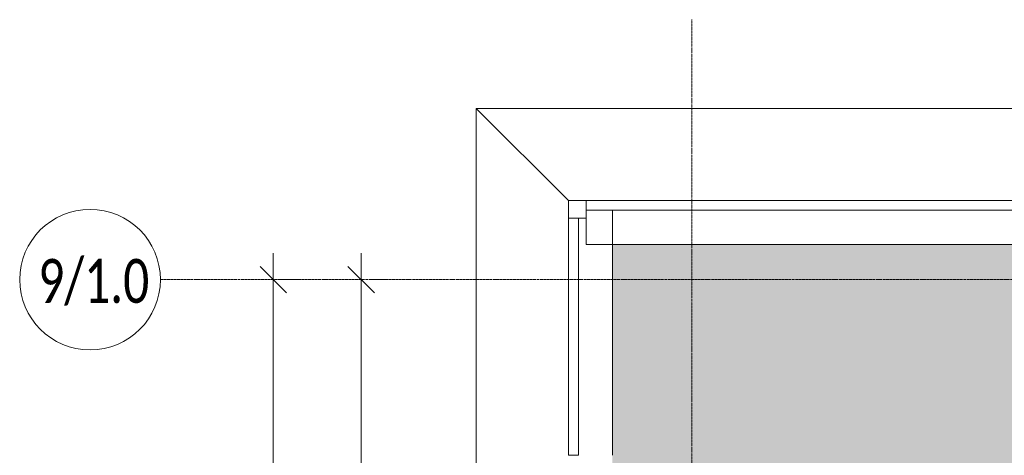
# Model space of a CAD drawing. Header units: millimetres. Extents: x -547442 to 178656, y -69521 to 11064.
# Tile 148 of 256: x -196124 to -190526, y -11527 to -9047. Entities that reach past the tile are written whole.
import ezdxf

# ---------------------------------------------------------------- set-up
doc = ezdxf.new("R2010")
doc.units = ezdxf.units.MM
doc.linetypes.add('-D1d1-15x02', pattern=[19, 15, -2, 0, -2])
doc.layers.get('Defpoints').update_dxf_attribs({"color": 31})
for name, color, linetype, lineweight in [('_0', 7, 'Continuous', 13), ('A-ANNO-DIMS', 8, 'Continuous', 5), ('A-GLAZ-CURT', 8, 'Continuous', 5), ('A-GLAZ-CWMG', 8, 'Continuous', 5), ('I-WALL', 7, 'Continuous', 5), ('S-GRID', 7, 'Continuous', 5), ('S-GRID-IDEN', 7, 'Continuous', 5), ('Ограждение', 7, 'Continuous', 5), ('Поручни', 7, 'Continuous', 5)]:
    doc.layers.add(name, color=color, linetype=linetype, lineweight=lineweight)
doc.styles.add('Calibri Light', font='calibril.ttf', dxfattribs={"width": 0.8, "height": 250})
doc.styles.add('Calibri Light_2', font='calibril.ttf', dxfattribs={"width": 0.75, "height": 250})
doc.dimstyles.new('2_5', dxfattribs={"dimscale": 304.8, "dimtxt": 294.337106, "dimasz": 0.492126, "dimexe": 0.492126, "dimexo": 0.492126, "dimgap": 0, "dimtad": 1, "dimdec": 0, "dimrnd": 5, "dimdsep": 46, "dimtxsty": 'Calibri Light', "dimblk1": 'OBLIQUE', "dimblk2": 'OBLIQUE', "dimsah": 1, "dimcen": 0.09, "dimdle": 0.492126, "dimazin": 0, "dimtfac": 1, "dimtdec": 4, "dimtix": 1, "dimtmove": 0, "dimatfit": 3, "dimfxl": 1, "dimtvp": 1, "dimtolj": 1, "dimtzin": 0, "dimlwd": 5, "dimlwe": 5, "dimarcsym": 2})

# ---------------------------------------------------------------- blocks, each defined once
blk = doc.blocks.new('System Panel - A_PAN_Glass-3038086-50_AS_M_L04')
at = {"layer": 'A-GLAZ-CURT'}
for p, q in [((675, 55), (-675, 55)), ((-675, 55), (-675, 0)), ((-675, 0), (675, 0)), ((675, 0), (675, 55))]:
    blk.add_line(p, q, dxfattribs=at)
blk = doc.blocks.new('Rectangular Mullion - R_StandardFrame_50Wx250H-3574686-50_AS_M_L04')
at = {"layer": 'A-GLAZ-CWMG'}
blk.add_line((-500, 28250), (-500, 29645), dxfattribs=at)
blk = doc.blocks.new('Quad Corner Mullion - Q_0_100_-50-3004896-50_AS_M_L04')
at = {"layer": 'A-GLAZ-CWMG', "lineweight": 9}
for p, q in [((0, 0), (-100, 0)), ((-100, 0), (-100, -100)), ((0, -100), (0, 0)), ((-100, -100), (0, -100))]:
    blk.add_line(p, q, dxfattribs=at)
blk = doc.blocks.new('System Panel - A_PAN_Glass-3574690-50_AS_M_L04')
at = {"layer": 'A-GLAZ-CURT'}
for p, q in [((1350, 55), (-1350, 55)), ((-1350, 55), (-1350, 0)), ((-1350, 0), (1350, 0)), ((1350, 0), (1350, 55))]:
    blk.add_line(p, q, dxfattribs=at)
blk = doc.blocks.new('Rectangular Mullion - R_StandardFrame_50Wx250H-3574689-50_AS_M_L04')
at = {"layer": 'A-GLAZ-CWMG'}
for q in [(-650, 29600), (2050, 29450)]:
    blk.add_line((-650, 29450), q, dxfattribs=at)
blk = doc.blocks.new('Ограждение - Ограждение-4620478-50_AS_M_L04')
at = {"layer": 'Поручни'}
for p, q in [((16400, 30175), (-1225, 30175)), ((-1225, 30175), (-700, 29650)), ((-1225, 30175), (-1225, 18050))]:
    blk.add_line(p, q, dxfattribs=at)
blk = doc.blocks.new('RST_AR_KMN_R22_B3_FCD_rvt-1-50_AS_M_L04')
at = {"layer": 'A-GLAZ-CURT', "lineweight": 5}
for name, p, rotation in [('System Panel - A_PAN_Glass-3574690-50_AS_M_L04', (700, 29700), 180), ('System Panel - A_PAN_Glass-3038086-50_AS_M_L04', (-750, 28925), 270.0000000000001)]:
    blk.add_blockref(name, p, dxfattribs=dict(at, rotation=rotation))
at = {"layer": 'A-GLAZ-CWMG', "lineweight": 5, "rotation": 90.00000000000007}
blk.add_blockref('Quad Corner Mullion - Q_0_100_-50-3004896-50_AS_M_L04', (-750, 29700), dxfattribs=at)
at = {"layer": 'A-GLAZ-CWMG', "lineweight": 5}
for name in ['Rectangular Mullion - R_StandardFrame_50Wx250H-3574686-50_AS_M_L04', 'Rectangular Mullion - R_StandardFrame_50Wx250H-3574689-50_AS_M_L04']:
    blk.add_blockref(name, (0, 0), dxfattribs=at)
at = {"layer": 'Ограждение', "lineweight": 5}
blk.add_blockref('Ограждение - Ограждение-4620478-50_AS_M_L04', (-50, 50), dxfattribs=at)
blk = doc.blocks.new('Ось сетки - 8D-802830-50_AS_M_L04')
at = {"layer": 'S-GRID-IDEN'}
blk.add_circle((0, 0), 4, dxfattribs=at)
blk = doc.blocks.new('_Oblique')
at = {"color": 0, "linetype": 'ByBlock', "lineweight": -2}
blk.add_line((-0.5, -0.5), (0.5, 0.5), dxfattribs=at)
blk = doc.blocks.new('*D12006')
at = {"layer": 'A-ANNO-DIMS', "color": 0, "lineweight": 5, "transparency": 16777216}
for p, q in [((-194182.7, -19076.5), (-194182.7, -10376.5)), ((-194138.8, -10526.5), (-194032.7, -10526.5)), ((-194138.8, -18926.5), (-194032.7, -18926.5))]:
    blk.add_line(p, q, dxfattribs=at)
at = {"layer": 'Defpoints', "color": 0, "transparency": 16777216}
for p in [(-194288.8, -10526.5), (-194182.7, -10526.5), (-194288.8, -18926.5)]:
    blk.add_point(p, dxfattribs=at)
at = {"layer": 'A-ANNO-DIMS', "color": 0, "lineweight": 5, "transparency": 16777216, "xscale": 150, "yscale": 150, "zscale": 150}
for p, rotation in [((-194182.7, -10526.5), 90), ((-194182.7, -18926.5), 270)]:
    blk.add_blockref('_Oblique', p, dxfattribs=dict(at, rotation=rotation))
at = {"layer": 'A-ANNO-DIMS', "color": 0, "transparency": 16777216, "insert": (-194310.4, -14726.5), "char_height": 250, "width": 799.053, "attachment_point": 5, "rotation": 90, "style": 'Calibri Light'}
blk.add_mtext('\\A1;8400', dxfattribs=at)
blk = doc.blocks.new('*D12007')
at = {"layer": 'A-ANNO-DIMS', "color": 0, "lineweight": 5, "transparency": 16777216}
for p, q in [((-194682.7, -39876.5), (-194682.7, -10376.5)), ((-194638.8, -10526.5), (-194532.7, -10526.5)), ((-194638.8, -39726.5), (-194532.7, -39726.5))]:
    blk.add_line(p, q, dxfattribs=at)
at = {"layer": 'Defpoints', "color": 0, "transparency": 16777216}
for p in [(-194788.8, -10526.5), (-194682.7, -10526.5), (-194788.8, -39726.5)]:
    blk.add_point(p, dxfattribs=at)
at = {"layer": 'A-ANNO-DIMS', "color": 0, "lineweight": 5, "transparency": 16777216, "xscale": 150, "yscale": 150, "zscale": 150}
for p, rotation in [((-194682.7, -10526.5), 90), ((-194682.7, -39726.5), 270)]:
    blk.add_blockref('_Oblique', p, dxfattribs=dict(at, rotation=rotation))
at = {"layer": 'A-ANNO-DIMS', "color": 0, "transparency": 16777216, "insert": (-194810.4, -25126.5), "char_height": 250, "width": 978.55, "attachment_point": 5, "rotation": 90, "style": 'Calibri Light'}
blk.add_mtext('\\A1;29200', dxfattribs=at)

msp = doc.modelspace()

# ---------------------------------------------------------------- hatches: boundary and pattern name
at = {"layer": '_0', "transparency": 33554534}
h = msp.add_hatch(color=252, dxfattribs=at)
h.dxf.hatch_style = 1
h.paths.add_polyline_path([(-186002.9, -33026.5), (-186002.9, -29776.5), (-183952.9, -29776.5), (-183952.9, -25726.5), (-179002.9, -25726.5), (-179002.9, -27226.5), (-177452.9, -27226.5), (-177452.9, -20826.5), (-185852.9, -20826.5), (-185852.9, -19026.5), (-187502.9, -19026.5), (-187502.9, -17026.5), (-182952.9, -17026.5), (-182952.9, -18726.5), (-163952.9, -18726.5), (-163952.9, -17026.5), (-160672.9, -17026.5), (-160672.9, -19026.5), (-161752.9, -19026.5), (-161752.9, -20826.5), (-169752.9, -20826.5), (-169752.9, -29776.5), (-161802.9, -29776.5), (-161802.9, -30176.5), (-161302.9, -30176.5), (-161302.9, -33026.5), (-163452.9, -33026.5), (-163452.9, -31876.5), (-183852.9, -31876.5), (-183852.9, -33026.5)], flags=16)
h.paths.add_polyline_path([(-192753.7, -10325.7), (-154802.1, -10325.7), (-154802.1, -40277.3), (-192753.7, -40277.3)])

# ---------------------------------------------------------------- linework, layer by layer
at = {"layer": 'I-WALL'}
for p, q in [((-192753.7, -11526.5), (-192753.7, -10325.7)), ((-192753.7, -10325.7), (-190202.9, -10325.7)), ((-192752.9, -10326.5), (-192752.9, -11526.5)), ((-190202.9, -10326.5), (-192752.9, -10326.5))]:
    msp.add_line(p, q, dxfattribs=at)
at = {"layer": 'S-GRID', "linetype": '-D1d1-15x02'}
for p, q in [((-192302.9, -42472.4), (-192302.9, -9046.8)), ((-195323.9, -10526.5), (-153344.6, -10526.5))]:
    msp.add_line(p, q, dxfattribs=at)

# ---------------------------------------------------------------- block references
at = {"lineweight": 5}
msp.add_blockref('RST_AR_KMN_R22_B3_FCD_rvt-1-50_AS_M_L04', (-192252.9, -39776.5), dxfattribs=at)
at = {"layer": 'S-GRID-IDEN', "xscale": 99.99999999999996, "yscale": 99.99999999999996, "zscale": 99.99999999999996, "rotation": 270}
msp.add_blockref('Ось сетки - 8D-802830-50_AS_M_L04', (-195723.9, -10526.5), dxfattribs=at)

# ---------------------------------------------------------------- texts
at = {"layer": 'S-GRID-IDEN', "insert": (-196018.4, -10408.8), "char_height": 250, "width": 701.477, "attachment_point": 1, "style": 'Calibri Light_2'}
msp.add_mtext('9/1.0', dxfattribs=at)

# ---------------------------------------------------------------- dimensions: what is measured, and where the dimension line sits
at = {"layer": 'A-ANNO-DIMS'}
for base, p1, p2, override, picture, middle in [((-194682.7, -10526.5), (-194788.8, -39726.5), (-194788.8, -10526.5), {"dimpost": '<>', "dimfxl": 29200}, '*D12007', (-194810.4, -25126.5)), ((-194182.7, -10526.5), (-194288.8, -18926.5), (-194288.8, -10526.5), {"dimpost": '<>', "dimfxl": 8400}, '*D12006', (-194310.4, -14726.5))]:
    dim = msp.add_linear_dim(base=base, p1=p1, p2=p2, angle=90, dimstyle='2_5', override=override, dxfattribs=at)
    dim.commit()
    dim.dimension.update_dxf_attribs({"geometry": picture, "text_midpoint": middle})

doc.saveas('drawing.dxf')
